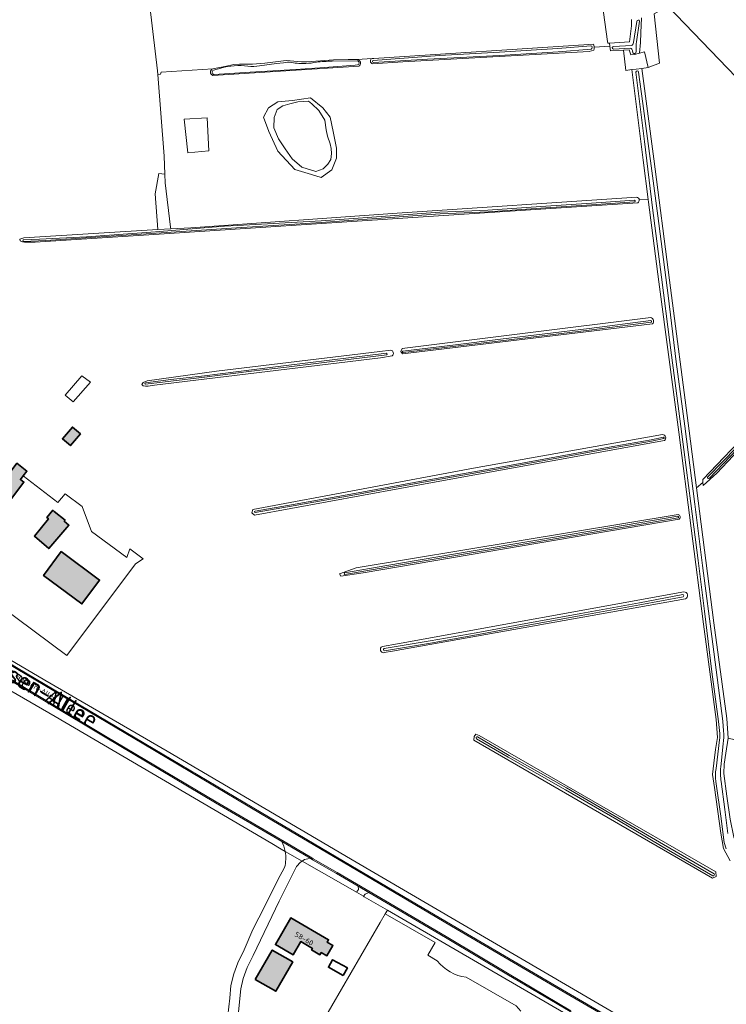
# Model space of a CAD drawing. Header units: metres. Extents: x 200031 to 204075, y 460125 to 464703.
# Tile 95 of 178: x 201210 to 201461, y 463943 to 464292. Entities that reach past the tile are written whole.
import ezdxf
from ezdxf.enums import TextEntityAlignment as Align

# ---------------------------------------------------------------- set-up
doc = ezdxf.new("R2010")
doc.units = ezdxf.units.M
doc.header["$LTSCALE"] = 2
for name, color, linetype, lineweight in [('B-WE-GR-GRAS-GV', 253, 'Continuous', 13), ('B-WE-GR-GROENVOORZIENING-GV', 253, 'Continuous', 18), ('B-WE-OG-BEBOUWING-GV', 253, 'Continuous', 35), ('B-WE-OG-BEBOUWING-T18', 253, 'Continuous', 18), ('B-WE-OG-BEBOUWING_SCHUUR-GV', 253, 'Continuous', 35), ('B-WE-OG-TERREIN_CULTUURSCHEIDING-GV', 253, 'Continuous', 18), ('B-WE-OG-TERREIN_ERF-GV', 253, 'Continuous', 18), ('B-WE-OG-TOPOGRAFIE-T18', 250, 'Continuous', 18), ('B-WE-OG-TOPOGRAFIE-T25_2000', 250, 'Continuous', 18), ('B-WE-OG-TOPOGRAFIE-T25_2500', 250, 'Continuous', 18), ('B-WE-OG-WATER-GV', 253, 'Continuous', 18), ('B-WE-OG-WATER_GREPPEL-GV', 253, 'Continuous', 18), ('B-WE-OG-WATER_MEER-GV', 253, 'Continuous', 18), ('B-WE-OG-WATER_SLOOT-GV', 253, 'Continuous', 18), ('B-WE-VH-VERHARDING_ASFALT-GV', 253, 'Continuous', 18), ('B-WE-VH-VERHARDING_BETON-A', 254, 'Continuous', 25), ('B-WE-VH-VERHARDING_HALFVERHARDING-GV', 253, 'Continuous', 18), ('B-WE-VH-VERHARDING_OPEN-GV', 253, 'Continuous', 18)]:
    doc.layers.add(name, color=color, linetype=linetype, lineweight=lineweight)
doc.styles.add('NLCS-ISO-M1000-T18', font='NLCS-ISO.ttf', dxfattribs={"height": 1.8})
doc.styles.add('NLCS-ISO-M2000-T25', font='NLCS-ISO.ttf', dxfattribs={"height": 5})
doc.styles.add('NLCS-ISO-M2500-T25', font='NLCS-ISO.ttf', dxfattribs={"height": 6.25})

msp = doc.modelspace()

# ---------------------------------------------------------------- hatches: boundary and pattern name
at = {"layer": 'B-WE-VH-VERHARDING_BETON-A'}
h = msp.add_hatch(color=256, dxfattribs=at)
h.dxf.hatch_style = 1
h.paths.add_polyline_path([(201231.913, 464145.308), (201229.078, 464147.744), (201225.51, 464143.591), (201228.344, 464141.155)])
h = msp.add_hatch(color=256, dxfattribs=at)
h.dxf.hatch_style = 1
h.paths.add_polyline_path([(201204.616, 464122.381), (201206.44, 464120.979), (201211.878, 464128.213), (201210.631, 464129.115), (201211.652, 464130.436), (201212.938, 464132.099), (201209.41, 464134.892), (201207.055, 464131.701), (201205.593, 464129.728), (201201.705, 464124.58)])
h = msp.add_hatch(color=256, dxfattribs=at)
h.dxf.hatch_style = 1
h.paths.add_polyline_path([(201222.658, 464117.826), (201222.157, 464118.257), (201220.047, 464115.648), (201220.562, 464115.234), (201215.599, 464109.061), (201220.707, 464104.67), (201227.81, 464112.932), (201226.186, 464114.328), (201226.491, 464114.683)])
h = msp.add_hatch(color=256, dxfattribs=at)
h.dxf.hatch_style = 1
h.paths.add_polyline_path([(201225.067, 464103.558), (201218.825, 464095.156), (201232.43, 464085.048), (201238.672, 464093.45)])
h = msp.add_hatch(color=256, dxfattribs=at)
h.dxf.hatch_style = 1
h.paths.add_polyline_path([(201319.365, 463965.008), (201319.867, 463965.875), (201306.473, 463973.622), (201301.002, 463964.164), (201307.259, 463960.544), (201309.976, 463965.241), (201314.148, 463962.828), (201313.83, 463962.277), (201316.794, 463960.563), (201317.264, 463961.376), (201319.263, 463960.235), (201321.414, 463963.851)])
h = msp.add_hatch(color=256, dxfattribs=at)
h.dxf.hatch_style = 1
h.paths.add_polyline_path([(201293.884, 463951.842), (201301.155, 463947.635), (201307.164, 463958.022), (201299.894, 463962.229)])

# ---------------------------------------------------------------- linework, layer by layer
at = {"layer": 'B-WE-GR-GRAS-GV', "flags": 128}
for points in [[(201429.394, 464227.292), (201347.962, 464221.933), (201261.601, 464216.286), (201215.854, 464213.376), (201212.067, 464213.354), (201211.366, 464213.464), (201210.595, 464213.854), (201210.415, 464214.368), (201211.907, 464214.862), (201259.354, 464217.806), (201258.407, 464230.509), (201259.677, 464237.732), (201261.861, 464237.42), (201261.595, 464243.865), (201259.394, 464272.811), (201259.224, 464274.095), (201252.911, 464327.05), (201252.022, 464334.503), (201251.379, 464334.47), (201214.724, 464332.53)], [(201252.911, 464327.05), (201259.224, 464274.095), (201259.394, 464272.811), (201260.328, 464272.875), (201260.486, 464273.647), (201278.781, 464274.835), (201283.107, 464275.697), (201286.292, 464276.33), (201288.328, 464276.454), (201292.869, 464276.525), (201297.257, 464276.839), (201304.786, 464277.714), (201306.271, 464277.694), (201310.284, 464277.252), (201312.253, 464277.326), (201321.648, 464277.963), (201326.74, 464278.117), (201330, 464278.16), (201335.262, 464278.485), (201335.929, 464278.528), (201412.081, 464283.493), (201413.713, 464283.548), (201413.934, 464282.694), (201413.937, 464282.454), (201419.558, 464282.821), (201419.401, 464283.975), (201418.804, 464283.941), (201418.731, 464284.473), (201416.833, 464298.272)], [(201430.777, 464292.901), (201430.508, 464287.622), (201430.355, 464284.185), (201430.066, 464280.388), (201431.787, 464280.793), (201433.087, 464275.27), (201437.179, 464276.872), (201435.284, 464294.351)], [(201413.945, 464281.937), (201413.901, 464281.475), (201412.256, 464280.93), (201346.218, 464277.253), (201335.456, 464276.576)], [(201429.954, 464228.29), (201433.153, 464228.501), (201431.363, 464242.436), (201427.306, 464274.521), (201425.206, 464274.249), (201424.333, 464281.475), (201419.776, 464281.211), (201419.558, 464282.821), (201413.937, 464282.454), (201413.945, 464281.937)], [(201335.262, 464278.485), (201330, 464278.16)], [(201278.781, 464274.835), (201260.486, 464273.647), (201260.328, 464272.875), (201259.394, 464272.811), (201261.595, 464243.865), (201261.861, 464237.42), (201261.989, 464234.323), (201263.839, 464218.699), (201263.924, 464218.09), (201271.015, 464218.46), (201344.18, 464223.589), (201429.039, 464229.269)], [(201330.585, 464275.702), (201278.783, 464272.477)], [(201462.21, 463993.855), (201459.836, 463998.261), (201458.824, 464003.662), (201456.573, 464019.908), (201455.899, 464024.534), (201456.387, 464028.589), (201456.97, 464033.361), (201457.674, 464037.617), (201457.208, 464044.032), (201452.677, 464077.859), (201443.926, 464145.97), (201436.902, 464199.316), (201433.275, 464227.548), (201433.153, 464228.501), (201429.954, 464228.29)], [(201346.098, 464173.71), (201345.519, 464174.611), (201345.903, 464175.56), (201434.014, 464186.582)], [(201434.647, 464184.319), (201346.098, 464173.71)], [(201342.332, 464173.051), (201338.229, 464172.333), (201258.122, 464162.618), (201255.89, 464162.291), (201254.97, 464162.275), (201254.165, 464162.367), (201253.629, 464162.839), (201254.156, 464163.51), (201255.575, 464164.151), (201280.127, 464167.615), (201337.992, 464174.523), (201341.902, 464175.036)], [(201438.96, 464142.961), (201357.98, 464128.322), (201293.64, 464116.519), (201292.691, 464117.379), (201293.022, 464118.563), (201371.228, 464133.205), (201438.241, 464145.086)], [(201209.41, 464134.892), (201212.938, 464132.099), (201211.652, 464130.436), (201223.85, 464121.005), (201226.496, 464124.048), (201232.581, 464119.55), (201235.837, 464110.651), (201248.407, 464101.445), (201249.474, 464104.534), (201254.157, 464100.962), (201251.457, 464099.211), (201227.056, 464066.69), (201203.397, 464084.359)], [(201444.151, 464115.11), (201332.073, 464096.091), (201324.212, 464094.908), (201323.697, 464095.663), (201329.686, 464097.764), (201443.695, 464116.694)], [(201338.908, 464069.925), (201344.261, 464070.896), (201445.791, 464089.322)], [(201446.313, 464086.776), (201342.552, 464068.27)], [(201193.906, 464072.92), (201219.245, 464058.013), (201262.677, 464032.767), (201315.609, 464001.699), (201328.256, 463994.223), (201424.875, 463937.713)], [(201342.552, 464068.27), (201339.609, 464067.745)], [(201304.469, 463997.251), (201303.092, 463998.059), (201299.785, 464000), (201223.016, 464045.064), (201204.969, 464055.52), (201201.609, 464050.745), (201198.381, 464046.464), (201191.803, 464037.035), (201182.438, 464023.611), (201163.141, 463996.22), (201136.155, 463957.612), (201128.859, 463946.92)], [(201461.475, 464037.443), (201460.624, 464032.11), (201459.995, 464028.16), (201459.925, 464024.921), (201461.028, 464016.804), (201462.116, 464008.673), (201463.43, 464002.257), (201466.198, 463996.232), (201467.042, 463993.03), (201468.443, 463985.877), (201470.274, 463969.254), (201472.062, 463952.858), (201472.101, 463948.072), (201471.19, 463939.491), (201473.871, 463942.91)], [(201280.565, 463887.336), (201281.075, 463887.183), (201281.608, 463890.816), (201281.502, 463893.961), (201281.924, 463904.115), (201282.136, 463909.204), (201282.94, 463924.26), (201283.181, 463926.823), (201284.185, 463939.019), (201284.868, 463945.234), (201285.252, 463949.732), (201286.335, 463953.778), (201287.718, 463957.715), (201289.954, 463962.349), (201293.009, 463969.594), (201297.295, 463977.787), (201301.881, 463987.192), (201304.273, 463991.558)], [(201358.392, 463958.466), (201354.999, 463960.411), (201357.606, 463964.959), (201339.939, 463975.085), (201338.195, 463972.069), (201317.625, 463936.501), (201336.852, 463925.289), (201311.991, 463882.139), (201318.548, 463880.021)], [(201422.949, 463906.657), (201410.312, 463894.046), (201414.044, 463891.42), (201422.231, 463899.528), (201425.86, 463902.08), (201431.279, 463904.345), (201433.961, 463906.381), (201437.927, 463901.738), (201443.803, 463911.913), (201445.798, 463915.367), (201443.72, 463916.488), (201340.702, 463976.405), (201339.939, 463975.085), (201357.606, 463964.959), (201354.999, 463960.411)], [(201354.999, 463960.411), (201358.392, 463958.466)], [(201387.943, 463940.62), (201386.348, 463942.444), (201368.59, 463952.622)], [(201368.59, 463952.622), (201386.348, 463942.444), (201387.943, 463940.62)]]:
    msp.add_lwpolyline(points, dxfattribs=at)
for points in [[(201524.393, 464203.376), (201527.323, 464206.432), (201506.821, 464227.726), (201485.481, 464249.888), (201440.031, 464297.091), (201435.284, 464294.351), (201437.179, 464276.872), (201433.087, 464275.27), (201430.919, 464274.989), (201435.111, 464242.914), (201440.649, 464199.803), (201447.673, 464146.457), (201450.271, 464126.237), (201452.523, 464128.09), (201452.466, 464129.208), (201487.646, 464165.992), (201519.27, 464199.495), (201523.727, 464204.148)], [(201431.787, 464280.793), (201430.066, 464280.388), (201428.231, 464279.956), (201426.923, 464279.742), (201426.416, 464281.596), (201424.333, 464281.475), (201425.206, 464274.249), (201427.306, 464274.521), (201428.914, 464274.729), (201430.919, 464274.989), (201433.087, 464275.27)], [(201320.412, 464257.676), (201321.523, 464252.596), (201322.634, 464246.723), (201322.634, 464243.071), (201321.047, 464238.944), (201317.237, 464236.245), (201313.744, 464237.356), (201307.87, 464239.103), (201301.838, 464245.611), (201298.663, 464252.596), (201296.758, 464257.676), (201298.504, 464261.01), (201301.838, 464263.074), (201307.077, 464263.55), (201313.427, 464264.503), (201317.872, 464261.01)], [(201270.009, 464244.976), (201268.659, 464256.962), (201276.835, 464257.438), (201277.39, 464245.77)], [(201268.659, 464256.962), (201270.009, 464244.976), (201277.39, 464245.77), (201276.835, 464257.438)], [(201524.393, 464203.376), (201525.059, 464202.604), (201480.591, 464156.01), (201457.497, 464131.409), (201452.58, 464126.972), (201452.523, 464128.09), (201450.271, 464126.237), (201456.424, 464078.351), (201460.969, 464044.42), (201461.475, 464037.443), (201463.899, 464036.844), (201464.186, 464034.438), (201465.315, 464035.494), (201466.388, 464036.498), (201505.626, 464078.762), (201552.222, 464129.523), (201576.236, 464154.552), (201576.654, 464155.001), (201527.323, 464206.432)], [(201235.453, 464163.724), (201229.383, 464156.674), (201226.543, 464159.122), (201232.418, 464165.878)], [(201232.418, 464165.878), (201226.543, 464159.122), (201229.383, 464156.674), (201235.453, 464163.724)], [(201225.51, 464143.591), (201229.078, 464147.744), (201231.913, 464145.308), (201228.344, 464141.155)], [(201371.383, 464036.653), (201371.448, 464037.937), (201372.004, 464038.77), (201373.267, 464038.329), (201457.084, 463989.937), (201457.213, 463988.327), (201455.923, 463987.795)]]:
    msp.add_lwpolyline(points, close=True, dxfattribs=at)
at = {"layer": 'B-WE-GR-GRAS-GV'}
for points in [[(201330, 464278.16, -0.6911795), (201330.585, 464275.702)], [(201335.456, 464276.576, -0.7113144), (201335.262, 464278.485)], [(201278.783, 464272.477, -0.6624293), (201278.781, 464274.835)], [(201429.039, 464229.269, -0.3590112), (201429.954, 464228.29)], [(201429.954, 464228.29, -0.2950298), (201429.394, 464227.292)], [(201434.014, 464186.582, -0.5671902), (201434.647, 464184.319)], [(201341.902, 464175.036, -0.682502), (201342.332, 464173.051)], [(201438.241, 464145.086, -0.6467538), (201438.96, 464142.961)], [(201443.695, 464116.694, -0.6789984), (201444.151, 464115.11)], [(201445.791, 464089.322, -0.8110394), (201446.313, 464086.776)], [(201339.609, 464067.745, -0.921263), (201338.908, 464069.925)], [(201304.273, 463991.558, 0.1102951), (201304.469, 463997.251)], [(201368.59, 463952.622, -0.2064751), (201358.392, 463958.466)], [(201358.392, 463958.466, 0.2064751), (201368.59, 463952.622)]]:
    msp.add_lwpolyline(points, format="xyb", dxfattribs=at)
at = {"layer": 'B-WE-GR-GROENVOORZIENING-GV', "flags": 128}
msp.add_lwpolyline([(201261.861, 464237.42), (201259.677, 464237.732), (201258.407, 464230.509), (201259.354, 464217.806), (201263.924, 464218.09), (201263.839, 464218.699), (201261.989, 464234.323)], close=True, dxfattribs=at)
at = {"layer": 'B-WE-OG-BEBOUWING-GV', "flags": 128}
for points in [[(201231.913, 464145.308), (201229.078, 464147.744), (201225.51, 464143.591), (201228.344, 464141.155)], [(201204.616, 464122.381), (201206.44, 464120.979), (201211.878, 464128.213), (201210.631, 464129.115), (201211.652, 464130.436), (201212.938, 464132.099), (201209.41, 464134.892), (201207.055, 464131.701), (201205.593, 464129.728), (201201.705, 464124.58)], [(201222.658, 464117.826), (201222.157, 464118.257), (201220.047, 464115.648), (201220.562, 464115.234), (201215.599, 464109.061), (201220.707, 464104.67), (201227.81, 464112.932), (201226.186, 464114.328), (201226.491, 464114.683)], [(201225.067, 464103.558), (201218.825, 464095.156), (201232.43, 464085.048), (201238.672, 464093.45)], [(201319.365, 463965.008), (201319.867, 463965.875), (201306.473, 463973.622), (201301.002, 463964.164), (201307.259, 463960.544), (201309.976, 463965.241), (201314.148, 463962.828), (201313.83, 463962.277), (201316.794, 463960.563), (201317.264, 463961.376), (201319.263, 463960.235), (201321.414, 463963.851)], [(201293.884, 463951.842), (201301.155, 463947.635), (201307.164, 463958.022), (201299.894, 463962.229)]]:
    msp.add_lwpolyline(points, close=True, dxfattribs=at)
at = {"layer": 'B-WE-OG-BEBOUWING_SCHUUR-GV', "flags": 128}
msp.add_lwpolyline([(201325.038, 463953.256), (201326.502, 463955.895), (201321.262, 463958.803), (201319.797, 463956.163)], close=True, dxfattribs=at)
at = {"layer": 'B-WE-OG-TERREIN_CULTUURSCHEIDING-GV', "flags": 128}
for points in [[(201303.281, 464000.75), (201279.775, 464014.491), (201240.627, 464037.772), (201199.333, 464062.515), (201170.923, 464078.91), (201169.396, 464079.814), (201168.445, 464078.358)], [(201461.121, 463916.803), (201424.875, 463937.713), (201328.256, 463994.223), (201315.609, 464001.699), (201262.677, 464032.767), (201219.245, 464058.013), (201193.906, 464072.92), (201189.694, 464075.592), (201189.486, 464074.4), (201194.022, 464071.677), (201209.312, 464062.437), (201254.545, 464035.624), (201295.941, 464010.988), (201327.782, 463992.257), (201363.626, 463971.089), (201404.159, 463947.33), (201435.154, 463929.259), (201461.02, 463915.849)], [(201200.631, 464058.449), (201204.969, 464055.52), (201223.016, 464045.064), (201299.785, 464000), (201303.092, 463998.059), (201304.469, 463997.251)], [(201465.68, 463908.537), (201458.925, 463911.324), (201451.931, 463914.707), (201443.849, 463918.707), (201435.845, 463923.079), (201424.189, 463929.569), (201405.512, 463940.398), (201383.042, 463953.667), (201361.884, 463966.357), (201343.196, 463977.314), (201334.093, 463982.691), (201332.834, 463982.077), (201332.253, 463981.317), (201332.523, 463981.163), (201340.702, 463976.405), (201443.72, 463916.488), (201445.798, 463915.367), (201463.041, 463906.067)]]:
    msp.add_lwpolyline(points, dxfattribs=at)
at = {"layer": 'B-WE-OG-TERREIN_CULTUURSCHEIDING-GV'}
msp.add_lwpolyline([(201304.469, 463997.251, 0.0709374), (201303.281, 464000.75)], format="xyb", dxfattribs=at)
at = {"layer": 'B-WE-OG-TERREIN_CULTUURSCHEIDING-GV', "flags": 128}
msp.add_lwpolyline([(201329.778, 463982.726), (201330.426, 463983.703), (201330.366, 463984.893), (201322.64, 463989.457), (201314.191, 463994.299), (201313.376, 463994.782), (201312.492, 463994.593), (201311.349, 463994.361), (201310.452, 463993.738), (201322.487, 463986.876)], close=True, dxfattribs=at)
at = {"layer": 'B-WE-OG-TERREIN_ERF-GV', "flags": 128}
for points in [[(201422.742, 464322.02), (201418.571, 464323.577), (201400.915, 464331.271), (201386.242, 464337.46), (201380.401, 464335.849), (201379.981, 464335.82), (201375.916, 464335.541), (201374.89, 464335.47), (201375.469, 464315.226), (201375.595, 464310.807), (201380.563, 464310.692), (201381.141, 464297.751), (201416.833, 464298.272), (201418.731, 464284.473), (201418.804, 464283.941), (201419.401, 464283.975), (201426.546, 464284.377), (201427.224, 464290.05), (201427.266, 464291.285), (201427.217, 464292.356)], [(201203.397, 464084.359), (201227.056, 464066.69), (201251.457, 464099.211), (201254.157, 464100.962), (201249.474, 464104.534), (201248.407, 464101.445), (201235.837, 464110.651), (201232.581, 464119.55), (201226.496, 464124.048), (201223.85, 464121.005), (201211.652, 464130.436), (201210.631, 464129.115), (201211.878, 464128.213), (201206.44, 464120.979)], [(201317.625, 463936.501), (201338.195, 463972.069), (201339.939, 463975.085), (201340.702, 463976.405), (201332.523, 463981.163), (201332.253, 463981.317), (201329.778, 463982.726), (201322.487, 463986.876), (201310.452, 463993.738), (201309.946, 463993.387), (201308.467, 463991.867), (201302.345, 463979.544), (201293.186, 463960.289), (201291.011, 463956.073), (201289.626, 463952.165), (201288.812, 463948.529), (201288.08, 463941.555)]]:
    msp.add_lwpolyline(points, dxfattribs=at)
for points in [[(201489.307, 464331.609), (201486.124, 464329.202), (201484.54, 464328.004), (201462.947, 464311.671), (201455.972, 464306.908), (201453.724, 464305.569), (201448.679, 464303.231), (201440.031, 464297.091), (201485.481, 464249.888), (201494.204, 464256.136), (201511.861, 464268.781), (201526.684, 464279.397), (201509.991, 464302.734)], [(201215.599, 464109.061), (201220.562, 464115.234), (201220.047, 464115.648), (201222.157, 464118.257), (201222.658, 464117.826), (201226.491, 464114.683), (201226.186, 464114.328), (201227.81, 464112.932), (201220.707, 464104.67)], [(201225.067, 464103.558), (201238.672, 464093.45), (201232.43, 464085.048), (201218.825, 464095.156)], [(201307.259, 463960.544), (201301.002, 463964.164), (201306.473, 463973.622), (201319.867, 463965.875), (201319.365, 463965.008), (201321.414, 463963.851), (201319.263, 463960.235), (201317.264, 463961.376), (201316.794, 463960.563), (201313.83, 463962.277), (201314.148, 463962.828), (201309.976, 463965.241)], [(201299.894, 463962.229), (201307.164, 463958.022), (201301.155, 463947.635), (201293.884, 463951.842)]]:
    msp.add_lwpolyline(points, close=True, dxfattribs=at)
at = {"layer": 'B-WE-OG-WATER-GV'}
for points in [[(201430.068, 464291.731, 0.9216373), (201429.125, 464291.662)], [(201420.893, 464282.774, 0.964504), (201420.826, 464281.813)], [(201426.845, 464282.105, -0.2647879), (201427.517, 464281.341)], [(201427.887, 464284.108, -0.3216171), (201427.086, 464283.099)], [(201427.692, 464280.465, 0.6832151), (201428.869, 464280.905)], [(201279.058, 464274.397, 0.7614829), (201279.337, 464272.786)], [(201291.272, 464275.792, 0.1004724), (201281.684, 464275.101)], [(201295.41, 464275.907, -0.0906476), (201291.272, 464275.792)], [(201306.794, 464277.029, 0.0953023), (201303.846, 464276.99)], [(201311.823, 464276.707, -0.0581433), (201306.794, 464277.029)], [(201315.527, 464277.182, -0.0373967), (201311.823, 464276.707)], [(201321.073, 464277.523, 0.0186125), (201315.527, 464277.182)], [(201330.135, 464276.194, 0.7605472), (201330.08, 464277.623)]]:
    msp.add_lwpolyline(points, format="xyb", dxfattribs=at)
at = {"layer": 'B-WE-OG-WATER-GV', "flags": 128}
for points in [[(201429.125, 464291.662), (201427.887, 464284.108)], [(201428.869, 464280.905), (201428.863, 464283.635), (201428.958, 464284.361), (201430.068, 464291.731)], [(201420.826, 464281.813), (201426.845, 464282.105)], [(201427.086, 464283.099), (201420.893, 464282.774)], [(201427.517, 464281.341), (201427.692, 464280.465)], [(201281.684, 464275.101), (201279.058, 464274.397)], [(201279.337, 464272.786), (201292.018, 464273.666), (201308.132, 464274.569), (201318.411, 464275.263), (201329.295, 464276.072), (201330.135, 464276.194)], [(201303.846, 464276.99), (201301.375, 464276.654), (201295.41, 464275.907)], [(201330.08, 464277.623), (201321.073, 464277.523)]]:
    msp.add_lwpolyline(points, dxfattribs=at)
at = {"layer": 'B-WE-OG-WATER_GREPPEL-GV', "flags": 128}
for points in [[(201523.559, 464203.245), (201508.615, 464187.416), (201488.996, 464166.56), (201472.874, 464149.658), (201464.45, 464140.469), (201454.323, 464130.16)], [(201454.806, 464129.67), (201464.6, 464139.869), (201474.925, 464150.726), (201487.454, 464163.866), (201500.371, 464177.758), (201512.163, 464190.01), (201524.084, 464202.799)], [(201434.077, 464185.51), (201412.188, 464182.678), (201380.801, 464178.897), (201364.872, 464176.964), (201346.176, 464174.702)], [(201346.242, 464174.158), (201364.938, 464176.42), (201380.867, 464178.353), (201412.256, 464182.134), (201434.147, 464184.966)], [(201340.389, 464173.912), (201327.836, 464172.387), (201304.865, 464169.579), (201292.525, 464168.081), (201275.827, 464165.966), (201263.894, 464164.568), (201254.941, 464163.438)], [(201255.008, 464162.912), (201263.959, 464164.041), (201275.892, 464165.439), (201292.59, 464167.554), (201304.929, 464169.052), (201327.9, 464171.86), (201340.453, 464173.385)]]:
    msp.add_lwpolyline(points, dxfattribs=at)
at = {"layer": 'B-WE-OG-WATER_GREPPEL-GV'}
for points in [[(201434.147, 464184.966, 0.7987883), (201434.077, 464185.51)], [(201340.453, 464173.385, 0.5656499), (201340.389, 464173.912)], [(201346.176, 464174.702, 0.6727055), (201346.242, 464174.158)], [(201254.941, 464163.438, 0.8982584), (201255.008, 464162.912)], [(201454.323, 464130.16, 1.2774665), (201454.806, 464129.67)]]:
    msp.add_lwpolyline(points, format="xyb", dxfattribs=at)
at = {"layer": 'B-WE-OG-WATER_MEER-GV', "flags": 128}
msp.add_lwpolyline([(201315.332, 464238.362), (201317.925, 464239.314), (201319.618, 464240.955), (201320.676, 464242.648), (201320.941, 464244.765), (201320.729, 464246.511), (201320.465, 464248.257), (201319.512, 464250.956), (201319.036, 464253.178), (201318.507, 464256.565), (201316.443, 464260.005), (201313.956, 464262.439), (201312.739, 464263.338), (201308.929, 464263.127), (201306.124, 464262.386), (201303.584, 464261.698), (201301.679, 464260.428), (201300.515, 464257.518), (201300.462, 464253.866), (201302.155, 464249.95), (201304.431, 464246.458), (201306.918, 464242.86), (201310.411, 464239.896)], close=True, dxfattribs=at)
at = {"layer": 'B-WE-OG-WATER_SLOOT-GV', "flags": 128}
for points in [[(201427.217, 464292.356), (201427.266, 464291.285), (201427.224, 464290.05), (201426.546, 464284.377), (201419.401, 464283.975), (201419.558, 464282.821), (201419.776, 464281.211), (201424.333, 464281.475), (201426.416, 464281.596), (201426.923, 464279.742), (201428.231, 464279.956), (201430.066, 464280.388), (201430.355, 464284.185), (201430.508, 464287.622), (201430.777, 464292.901)], [(201427.887, 464284.108), (201429.125, 464291.662)], [(201430.068, 464291.731), (201428.958, 464284.361), (201428.863, 464283.635), (201428.869, 464280.905)], [(201335.456, 464276.576), (201346.218, 464277.253), (201412.256, 464280.93), (201413.901, 464281.475), (201413.945, 464281.937), (201413.937, 464282.454), (201413.934, 464282.694), (201413.713, 464283.548), (201412.081, 464283.493), (201335.929, 464278.528), (201335.262, 464278.485)], [(201335.676, 464277.825), (201359.145, 464279.557), (201380.402, 464280.765), (201401.084, 464282.072), (201412.78, 464283.019)], [(201412.78, 464283.019), (201401.084, 464282.072), (201380.402, 464280.765), (201359.145, 464279.557), (201335.676, 464277.825)], [(201412.878, 464281.808), (201401.172, 464280.859), (201380.471, 464279.551), (201354.87, 464278.278), (201335.8, 464277.091)], [(201335.8, 464277.091), (201354.87, 464278.278), (201380.471, 464279.551), (201401.172, 464280.859), (201412.878, 464281.808)], [(201426.845, 464282.105), (201420.826, 464281.813)], [(201420.893, 464282.774), (201427.086, 464283.099)], [(201330, 464278.16), (201326.74, 464278.117), (201321.648, 464277.963), (201312.253, 464277.326), (201310.284, 464277.252), (201306.271, 464277.694), (201304.786, 464277.714), (201297.257, 464276.839), (201292.869, 464276.525), (201288.328, 464276.454), (201286.292, 464276.33), (201283.107, 464275.697), (201278.781, 464274.835)], [(201427.692, 464280.465), (201427.517, 464281.341)], [(201278.783, 464272.477), (201330.585, 464275.702)], [(201279.058, 464274.397), (201281.684, 464275.101)], [(201330.135, 464276.194), (201329.295, 464276.072), (201318.411, 464275.263), (201308.132, 464274.569), (201292.018, 464273.666), (201279.337, 464272.786)], [(201295.41, 464275.907), (201301.375, 464276.654), (201303.846, 464276.99)], [(201321.073, 464277.523), (201330.08, 464277.623)], [(201460.969, 464044.42), (201456.424, 464078.351), (201450.271, 464126.237), (201447.673, 464146.457), (201440.649, 464199.803), (201435.111, 464242.914), (201430.919, 464274.989), (201428.914, 464274.729), (201427.306, 464274.521), (201431.363, 464242.436), (201433.153, 464228.501), (201433.275, 464227.548), (201436.902, 464199.316), (201443.926, 464145.97), (201452.677, 464077.859), (201457.208, 464044.032), (201457.674, 464037.617), (201456.97, 464033.361), (201456.387, 464028.589), (201455.899, 464024.534), (201456.573, 464019.908), (201458.824, 464003.662), (201459.836, 463998.261), (201462.21, 463993.855)], [(201458.468, 464039.073), (201457.993, 464043.298), (201455.726, 464060.98), (201453.087, 464082.459), (201450.795, 464100.439), (201448.212, 464120.647), (201445.73, 464139.751), (201442.923, 464161.518), (201440.77, 464177.696), (201437.833, 464200.912), (201434.659, 464225.517), (201431.757, 464249.024), (201428.756, 464273.69)], [(201428.756, 464273.69), (201431.757, 464249.024), (201434.659, 464225.517), (201437.833, 464200.912), (201440.77, 464177.696), (201442.923, 464161.518), (201445.73, 464139.751), (201448.212, 464120.647), (201450.795, 464100.439), (201453.087, 464082.459), (201455.726, 464060.98), (201457.993, 464043.298), (201458.468, 464039.073)], [(201429.727, 464273.664), (201431.212, 464262.466), (201436.575, 464222.624), (201440.223, 464194.473), (201443.092, 464170.877), (201446.079, 464148.012), (201449.636, 464120.418), (201452.367, 464098.682)], [(201459.837, 464039.973), (201459.538, 464043.388), (201456.06, 464070.803), (201452.367, 464098.682), (201449.636, 464120.418), (201446.079, 464148.012), (201443.092, 464170.877), (201440.223, 464194.473), (201436.575, 464222.624), (201431.212, 464262.466), (201429.727, 464273.664)], [(201429.039, 464229.269), (201344.18, 464223.589), (201271.015, 464218.46), (201263.924, 464218.09), (201259.354, 464217.806), (201211.907, 464214.862), (201210.415, 464214.368), (201210.595, 464213.854), (201211.366, 464213.464), (201212.067, 464213.354)], [(201428.273, 464228.24), (201412.997, 464227.18), (201395.09, 464226.021), (201376.331, 464224.693), (201359.312, 464223.922), (201336.828, 464222.34), (201317.183, 464220.937), (201287.629, 464219.221), (201282.921, 464219.015), (201258.484, 464216.94), (201234.101, 464215.256), (201217.463, 464214.408), (201211.756, 464214.218)], [(201428.314, 464227.652), (201413.037, 464226.592), (201395.129, 464225.432), (201376.365, 464224.104), (201359.346, 464223.333), (201336.87, 464221.752), (201317.221, 464220.348), (201287.186, 464218.476), (201256.963, 464216.35), (201219.638, 464213.901), (201211.77, 464213.614)], [(201211.77, 464213.614), (201219.638, 464213.901), (201256.963, 464216.35), (201287.186, 464218.476), (201317.221, 464220.348), (201336.87, 464221.752), (201359.346, 464223.333), (201376.365, 464224.104), (201395.129, 464225.432), (201413.037, 464226.592), (201428.314, 464227.652)], [(201212.067, 464213.354), (201215.854, 464213.376), (201261.601, 464216.286), (201347.962, 464221.933), (201429.394, 464227.292)], [(201336.828, 464222.34), (201359.312, 464223.922), (201376.331, 464224.693), (201395.09, 464226.021), (201412.997, 464227.18), (201428.273, 464228.24)], [(201211.756, 464214.218), (201217.463, 464214.408), (201234.101, 464215.256), (201258.484, 464216.94), (201282.921, 464219.015), (201287.629, 464219.221), (201317.183, 464220.937), (201336.828, 464222.34)], [(201454.323, 464130.16), (201464.45, 464140.469), (201472.874, 464149.658), (201488.996, 464166.56), (201508.615, 464187.416), (201523.559, 464203.245)], [(201524.084, 464202.799), (201512.163, 464190.01), (201500.371, 464177.758), (201487.454, 464163.866), (201474.925, 464150.726), (201464.6, 464139.869), (201454.806, 464129.67)], [(201434.014, 464186.582), (201345.903, 464175.56), (201345.519, 464174.611), (201346.098, 464173.71), (201434.647, 464184.319)], [(201346.176, 464174.702), (201364.872, 464176.964), (201380.801, 464178.897), (201412.188, 464182.678), (201434.077, 464185.51)], [(201434.147, 464184.966), (201412.256, 464182.134), (201380.867, 464178.353), (201364.938, 464176.42), (201346.242, 464174.158)], [(201341.902, 464175.036), (201337.992, 464174.523), (201280.127, 464167.615), (201255.575, 464164.151), (201254.156, 464163.51), (201253.629, 464162.839), (201254.165, 464162.367), (201254.97, 464162.275), (201255.89, 464162.291), (201258.122, 464162.618), (201338.229, 464172.333), (201342.332, 464173.051)], [(201254.941, 464163.438), (201263.894, 464164.568), (201275.827, 464165.966), (201292.525, 464168.081), (201304.865, 464169.579), (201327.836, 464172.387), (201340.389, 464173.912)], [(201340.453, 464173.385), (201327.9, 464171.86), (201304.929, 464169.052), (201292.59, 464167.554), (201275.892, 464165.439), (201263.959, 464164.041), (201255.008, 464162.912)], [(201438.241, 464145.086), (201371.228, 464133.205), (201293.022, 464118.563), (201292.691, 464117.379), (201293.64, 464116.519), (201357.98, 464128.322), (201438.96, 464142.961)], [(201293.782, 464117.915), (201307.955, 464120.412), (201327.724, 464123.991), (201354.699, 464128.89), (201383.25, 464134.021), (201420.647, 464140.914), (201434.158, 464143.279), (201438.567, 464144.116)], [(201438.567, 464144.116), (201434.158, 464143.279), (201420.647, 464140.914), (201383.25, 464134.021), (201354.699, 464128.89), (201327.724, 464123.991), (201307.955, 464120.412), (201293.782, 464117.915)], [(201438.658, 464143.639), (201434.245, 464142.801), (201420.733, 464140.436), (201383.337, 464133.544), (201354.785, 464128.413), (201327.811, 464123.514), (201308.04, 464119.934), (201293.866, 464117.437)], [(201293.866, 464117.437), (201308.04, 464119.934), (201327.811, 464123.514), (201354.785, 464128.413), (201383.337, 464133.544), (201420.733, 464140.436), (201434.245, 464142.801), (201438.658, 464143.639)], [(201443.695, 464116.694), (201329.686, 464097.764), (201323.697, 464095.663), (201324.212, 464094.908), (201332.073, 464096.091), (201444.151, 464115.11)], [(201325.547, 464096.09), (201340.442, 464098.669), (201370.361, 464103.751), (201391.585, 464107.298), (201425.006, 464112.969), (201443.616, 464116.158)], [(201443.616, 464116.158), (201425.006, 464112.969), (201391.585, 464107.298), (201370.361, 464103.751), (201340.442, 464098.669), (201325.547, 464096.09)], [(201443.728, 464115.507), (201425.117, 464112.318), (201391.695, 464106.647), (201370.471, 464103.1), (201340.553, 464098.018), (201325.66, 464095.439)], [(201325.66, 464095.439), (201340.553, 464098.018), (201370.471, 464103.1), (201391.695, 464106.647), (201425.117, 464112.318), (201443.728, 464115.507)], [(201452.367, 464098.682), (201456.06, 464070.803), (201459.538, 464043.388), (201459.837, 464039.973)], [(201445.791, 464089.322), (201344.261, 464070.896), (201338.908, 464069.925)], [(201339.513, 464069.164), (201355.826, 464071.886), (201372.187, 464074.822), (201387.898, 464077.764), (201409.282, 464081.673), (201430.009, 464085.408), (201445.381, 464088.316)], [(201445.381, 464088.316), (201430.009, 464085.408), (201409.282, 464081.673), (201387.898, 464077.764), (201372.187, 464074.822), (201355.826, 464071.886), (201339.513, 464069.164)], [(201339.609, 464067.745), (201342.552, 464068.27), (201446.313, 464086.776)], [(201445.524, 464087.559), (201430.149, 464084.65), (201409.42, 464080.915), (201388.038, 464077.006), (201372.326, 464074.064), (201355.957, 464071.127), (201339.64, 464068.405)], [(201339.64, 464068.405), (201355.957, 464071.127), (201372.326, 464074.064), (201388.038, 464077.006), (201409.42, 464080.915), (201430.149, 464084.65), (201445.524, 464087.559)], [(201456.086, 463988.591), (201438.114, 463999.012), (201421.953, 464008.549), (201403.812, 464019.11), (201383.527, 464030.652), (201372.295, 464037.209)], [(201372.295, 464037.209), (201383.527, 464030.652), (201403.812, 464019.11), (201421.953, 464008.549), (201438.114, 463999.012), (201456.086, 463988.591)], [(201372.671, 464037.853), (201383.899, 464031.298), (201404.183, 464019.755), (201422.33, 464009.192), (201438.49, 463999.655), (201456.46, 463989.235)], [(201456.46, 463989.235), (201438.49, 463999.655), (201422.33, 464009.192), (201404.183, 464019.755), (201383.899, 464031.298), (201372.671, 464037.853)], [(201461.028, 464016.804), (201459.925, 464024.921), (201459.995, 464028.16), (201460.624, 464032.11), (201461.475, 464037.443)], [(201457.159, 464026.649), (201458.422, 464036.845)], [(201458.422, 464036.845), (201457.159, 464026.649)], [(201459.726, 464035.42), (201458.832, 464027.234)], [(201458.832, 464027.234), (201459.726, 464035.42)], [(201459.914, 464001.256), (201458.936, 464008.912), (201457.117, 464022.058)], [(201457.117, 464022.058), (201458.936, 464008.912), (201459.914, 464001.256)], [(201458.992, 464022.036), (201460.31, 464012.161), (201461.329, 464003.643)], [(201461.329, 464003.643), (201460.31, 464012.161), (201458.992, 464022.036)]]:
    msp.add_lwpolyline(points, dxfattribs=at)
at = {"layer": 'B-WE-OG-WATER_SLOOT-GV'}
for points in [[(201429.125, 464291.662, -0.9216373), (201430.068, 464291.731)], [(201412.78, 464283.019, -0.7863952), (201412.878, 464281.808)], [(201412.878, 464281.808, 0.7863952), (201412.78, 464283.019)], [(201420.826, 464281.813, -0.964504), (201420.893, 464282.774)], [(201427.517, 464281.341, 0.2647879), (201426.845, 464282.105)], [(201427.086, 464283.099, 0.3216171), (201427.887, 464284.108)], [(201330.585, 464275.702, 0.6911795), (201330, 464278.16)], [(201335.262, 464278.485, 0.7113144), (201335.456, 464276.576)], [(201428.869, 464280.905, -0.6832151), (201427.692, 464280.465)], [(201278.781, 464274.835, 0.6624293), (201278.783, 464272.477)], [(201279.337, 464272.786, -0.7614829), (201279.058, 464274.397)], [(201281.684, 464275.101, -0.1004724), (201291.272, 464275.792)], [(201291.272, 464275.792, 0.0906476), (201295.41, 464275.907)], [(201303.846, 464276.99, -0.0953023), (201306.794, 464277.029)], [(201306.794, 464277.029, 0.0581433), (201311.823, 464276.707)], [(201311.823, 464276.707, 0.0373967), (201315.527, 464277.182)], [(201315.527, 464277.182, -0.0186125), (201321.073, 464277.523)], [(201330.08, 464277.623, -0.7605472), (201330.135, 464276.194)], [(201335.8, 464277.091, -0.9474389), (201335.676, 464277.825)], [(201335.676, 464277.825, 0.9474389), (201335.8, 464277.091)], [(201428.756, 464273.69, -0.8608349), (201429.727, 464273.664)], [(201429.727, 464273.664, 0.8608349), (201428.756, 464273.69)], [(201429.954, 464228.29, 0.3590112), (201429.039, 464229.269)], [(201428.273, 464228.24, -0.7537818), (201428.314, 464227.652)], [(201428.314, 464227.652, 0.7537818), (201428.273, 464228.24)], [(201429.394, 464227.292, 0.2950298), (201429.954, 464228.29)], [(201211.77, 464213.614, -0.9174527), (201211.756, 464214.218)], [(201211.756, 464214.218, 0.9174527), (201211.77, 464213.614)], [(201434.647, 464184.319, 0.5671902), (201434.014, 464186.582)], [(201434.077, 464185.51, -0.7987883), (201434.147, 464184.966)], [(201340.389, 464173.912, -0.5656499), (201340.453, 464173.385)], [(201342.332, 464173.051, 0.682502), (201341.902, 464175.036)], [(201346.242, 464174.158, -0.6727055), (201346.176, 464174.702)], [(201255.008, 464162.912, -0.8982584), (201254.941, 464163.438)], [(201438.96, 464142.961, 0.6467538), (201438.241, 464145.086)], [(201438.567, 464144.116, -0.7148637), (201438.658, 464143.639)], [(201438.658, 464143.639, 0.7148637), (201438.567, 464144.116)], [(201454.806, 464129.67, -1.2774665), (201454.323, 464130.16)], [(201293.866, 464117.437, -0.9181635), (201293.782, 464117.915)], [(201293.782, 464117.915, 0.9181635), (201293.866, 464117.437)], [(201443.616, 464116.158, -0.5218918), (201443.728, 464115.507)], [(201443.728, 464115.507, 0.5218918), (201443.616, 464116.158)], [(201444.151, 464115.11, 0.6789984), (201443.695, 464116.694)], [(201325.66, 464095.439, -0.5476272), (201325.547, 464096.09)], [(201325.547, 464096.09, 0.5476272), (201325.66, 464095.439)], [(201446.313, 464086.776, 0.8110394), (201445.791, 464089.322)], [(201445.381, 464088.316, -0.7158382), (201445.524, 464087.559)], [(201445.524, 464087.559, 0.7158382), (201445.381, 464088.316)], [(201338.908, 464069.925, 0.921263), (201339.609, 464067.745)], [(201339.64, 464068.405, -0.742812), (201339.513, 464069.164)], [(201339.513, 464069.164, 0.742812), (201339.64, 464068.405)], [(201372.295, 464037.209, -0.9171837), (201372.671, 464037.853)], [(201372.671, 464037.853, 0.9171837), (201372.295, 464037.209)], [(201458.422, 464036.845, 0.024301), (201458.468, 464039.073)], [(201458.468, 464039.073, -0.024301), (201458.422, 464036.845)], [(201459.837, 464039.973, -0.0485695), (201459.726, 464035.42)], [(201459.726, 464035.42, 0.0485695), (201459.837, 464039.973)], [(201457.117, 464022.058, -0.0744815), (201457.159, 464026.649)], [(201457.159, 464026.649, 0.0744815), (201457.117, 464022.058)], [(201458.832, 464027.234, 0.0642894), (201458.992, 464022.036)], [(201458.992, 464022.036, -0.0642894), (201458.832, 464027.234)], [(201460.801, 463998.111, -0.076126), (201459.914, 464001.256)], [(201459.914, 464001.256, 0.076126), (201460.801, 463998.111)], [(201456.46, 463989.235, -0.8327843), (201456.086, 463988.591)], [(201456.086, 463988.591, 0.8327843), (201456.46, 463989.235)]]:
    msp.add_lwpolyline(points, format="xyb", dxfattribs=at)
at = {"layer": 'B-WE-OG-WATER_SLOOT-GV', "flags": 128}
for points in [[(201313.427, 464264.503), (201307.077, 464263.55), (201301.838, 464263.074), (201298.504, 464261.01), (201296.758, 464257.676), (201298.663, 464252.596), (201301.838, 464245.611), (201307.87, 464239.103), (201313.744, 464237.356), (201317.237, 464236.245), (201321.047, 464238.944), (201322.634, 464243.071), (201322.634, 464246.723), (201321.523, 464252.596), (201320.412, 464257.676), (201317.872, 464261.01)], [(201310.411, 464239.896), (201306.918, 464242.86), (201304.431, 464246.458), (201302.155, 464249.95), (201300.462, 464253.866), (201300.515, 464257.518), (201301.679, 464260.428), (201303.584, 464261.698), (201306.124, 464262.386), (201308.929, 464263.127), (201312.739, 464263.338), (201313.956, 464262.439), (201316.443, 464260.005), (201318.507, 464256.565), (201319.036, 464253.178), (201319.512, 464250.956), (201320.465, 464248.257), (201320.729, 464246.511), (201320.941, 464244.765), (201320.676, 464242.648), (201319.618, 464240.955), (201317.925, 464239.314), (201315.332, 464238.362)], [(201524.393, 464203.376), (201523.727, 464204.148), (201519.27, 464199.495), (201487.646, 464165.992), (201452.466, 464129.208), (201452.523, 464128.09), (201452.58, 464126.972), (201457.497, 464131.409), (201480.591, 464156.01), (201525.059, 464202.604)], [(201373.267, 464038.329), (201372.004, 464038.77), (201371.448, 464037.937), (201371.383, 464036.653), (201455.923, 463987.795), (201457.213, 463988.327), (201457.084, 463989.937)]]:
    msp.add_lwpolyline(points, close=True, dxfattribs=at)
at = {"layer": 'B-WE-VH-VERHARDING_ASFALT-GV', "flags": 128}
for points in [[(201199.536, 464062.86), (201240.832, 464038.115), (201279.978, 464014.835), (201305.548, 463999.888), (201313.953, 463994.906), (201314.393, 463994.645), (201322.841, 463989.803), (201343.399, 463977.659), (201362.088, 463966.701), (201383.247, 463954.011), (201405.714, 463940.743)], [(201434.961, 463928.908), (201403.957, 463946.985), (201363.423, 463970.744), (201327.579, 463991.912), (201295.737, 464010.644), (201254.341, 464035.28), (201209.107, 464062.094)], [(201281.924, 463904.115), (201285.241, 463903.944), (201285.383, 463906.714), (201285.389, 463907.074), (201285.496, 463913.534), (201286.029, 463920.13), (201286.06, 463920.514), (201286.4, 463924.717), (201288.08, 463941.555), (201288.812, 463948.529), (201289.626, 463952.165), (201291.011, 463956.073), (201293.186, 463960.289), (201302.345, 463979.544), (201308.467, 463991.867), (201309.946, 463993.387), (201310.452, 463993.738), (201304.469, 463997.251)], [(201304.273, 463991.558), (201301.881, 463987.192), (201297.295, 463977.787), (201293.009, 463969.594), (201289.954, 463962.349), (201287.718, 463957.715), (201286.335, 463953.778), (201285.252, 463949.732), (201284.868, 463945.234), (201284.185, 463939.019), (201283.181, 463926.823), (201282.94, 463924.26), (201282.136, 463909.204), (201281.924, 463904.115)]]:
    msp.add_lwpolyline(points, dxfattribs=at)
at = {"layer": 'B-WE-VH-VERHARDING_ASFALT-GV'}
msp.add_lwpolyline([(201304.469, 463997.251, -0.1102951), (201304.273, 463991.558)], format="xyb", dxfattribs=at)
at = {"layer": 'B-WE-VH-VERHARDING_HALFVERHARDING-GV', "flags": 128}
for points in [[(201435.154, 463929.259), (201404.159, 463947.33), (201363.626, 463971.089), (201327.782, 463992.257), (201295.941, 464010.988), (201254.545, 464035.624), (201209.312, 464062.437), (201194.022, 464071.677), (201189.486, 464074.4), (201185.264, 464076.862), (201185.142, 464076.932), (201176.606, 464082.09), (201176.593, 464082.074), (201176.399, 464081.748), (201184.938, 464076.589), (201189.283, 464074.056), (201193.815, 464071.335), (201209.107, 464062.094), (201254.341, 464035.28), (201295.737, 464010.644), (201327.579, 463991.912), (201363.423, 463970.744), (201403.957, 463946.985), (201434.961, 463928.908)], [(201199.333, 464062.515), (201240.627, 464037.772), (201279.775, 464014.491), (201303.281, 464000.75), (201305.344, 463999.544), (201313.376, 463994.782), (201313.953, 463994.906), (201305.548, 463999.888), (201279.978, 464014.835), (201240.832, 464038.115), (201199.536, 464062.86)], [(201405.714, 463940.743), (201383.247, 463954.011), (201362.088, 463966.701), (201343.399, 463977.659), (201322.841, 463989.803), (201314.393, 463994.645), (201313.953, 463994.906), (201313.376, 463994.782), (201314.191, 463994.299), (201322.64, 463989.457), (201330.366, 463984.893), (201334.093, 463982.691), (201343.196, 463977.314), (201361.884, 463966.357), (201383.042, 463953.667), (201405.512, 463940.398)]]:
    msp.add_lwpolyline(points, dxfattribs=at)
at = {"layer": 'B-WE-VH-VERHARDING_OPEN-GV', "flags": 128}
for points in [[(201313.376, 463994.782), (201305.344, 463999.544), (201303.281, 464000.75)], [(201304.469, 463997.251), (201310.452, 463993.738), (201311.349, 463994.361), (201312.492, 463994.593), (201313.376, 463994.782)]]:
    msp.add_lwpolyline(points, dxfattribs=at)
at = {"layer": 'B-WE-VH-VERHARDING_OPEN-GV'}
msp.add_lwpolyline([(201303.281, 464000.75, -0.0709374), (201304.469, 463997.251)], format="xyb", dxfattribs=at)
at = {"layer": 'B-WE-VH-VERHARDING_OPEN-GV', "flags": 128}
msp.add_lwpolyline([(201332.253, 463981.317), (201332.834, 463982.077), (201334.093, 463982.691), (201330.366, 463984.893), (201330.426, 463983.703), (201329.778, 463982.726)], close=True, dxfattribs=at)

# ---------------------------------------------------------------- texts
at = {"layer": 'B-WE-OG-BEBOUWING-T18', "style": 'NLCS-ISO-M1000-T18'}
msp.add_text('58-60', height=1.8, rotation=330, dxfattribs=at).set_placement((201311.167, 463966.286), align=Align.MIDDLE)
at = {"layer": 'B-WE-OG-TOPOGRAFIE-T18', "style": 'NLCS-ISO-M1000-T18'}
msp.add_text('Hessen-Allee', height=1.8, rotation=330.1, dxfattribs=at).set_placement((201216.326, 464055.44), align=Align.MIDDLE)
at = {"layer": 'B-WE-OG-TOPOGRAFIE-T25_2000', "style": 'NLCS-ISO-M2000-T25'}
msp.add_text('Hessen-Allee', height=5, rotation=330.1, dxfattribs=at).set_placement((201216.326, 464055.44), align=Align.MIDDLE)
at = {"layer": 'B-WE-OG-TOPOGRAFIE-T25_2500', "style": 'NLCS-ISO-M2500-T25'}
msp.add_text('Hessen-Allee', height=6.25, rotation=330.1, dxfattribs=at).set_placement((201216.326, 464055.44), align=Align.MIDDLE)

doc.saveas('drawing.dxf')
